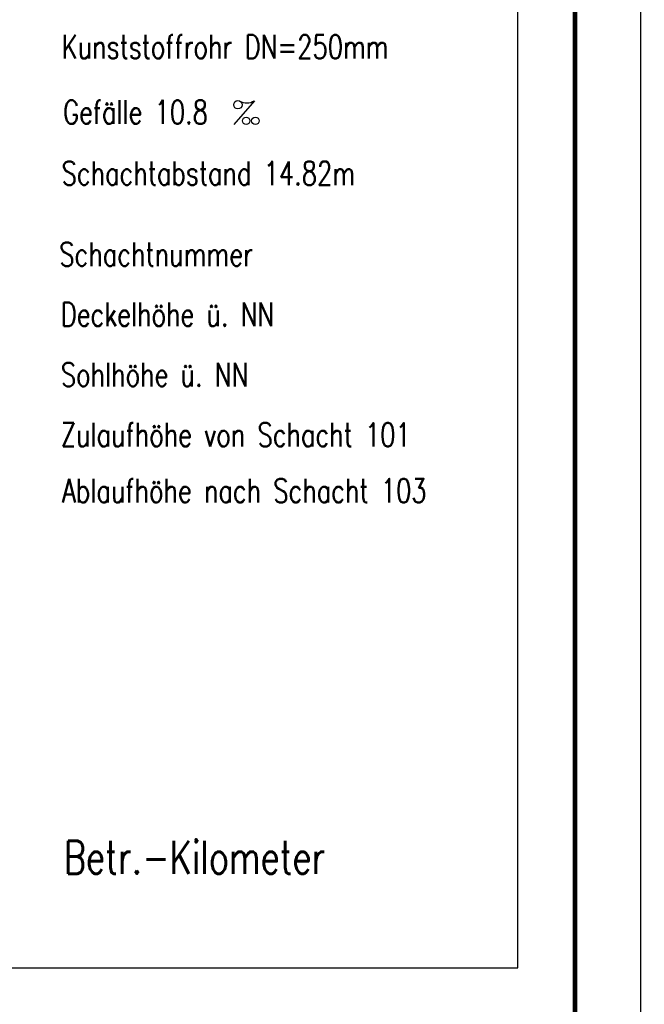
# Model space of a CAD drawing. Extents: x 0 to 1135, y 0 to 420.
# Tile 45 of 47: x 1088 to 1135, y 141 to 216. Entities that reach past the tile are written whole.
import ezdxf

# ---------------------------------------------------------------- set-up
doc = ezdxf.new("R2010")
doc.units = 0
doc.header["$LTSCALE"] = 2
doc.header["$MEASUREMENT"] = 0
doc.linetypes.add('AUSGEZOGEN', pattern=[0])
doc.layers.get('0').update_dxf_attribs({"linetype": 'AUSGEZOGEN'})
for name, color, linetype in [('FBR', 8, 'CONTINUOUS'), ('LEGENDE', 7, 'AUSGEZOGEN'), ('RAHMEN', 250, 'AUSGEZOGEN'), ('SCHLITZRINNE', 8, 'AUSGEZOGEN'), ('SCHRIFT', 7, 'CONTINUOUS')]:
    doc.layers.add(name, color=color, linetype=linetype)
doc.styles.add('ROMANS', font='romans.shx', dxfattribs={"width": 0.8})
pattern_1 = [(45, (1.0288, 6.1178), (-1.0606602, 1.0606602), [])]

# ---------------------------------------------------------------- blocks, each defined once
blk = doc.blocks.new('PROM')
blk.add_line((1.566, 1.817), (0.019, 0.015))
for centre, radius in [((0.317, 1.51), 0.317), ((0.943, 0.291), 0.283), ((1.645, 0.287), 0.283)]:
    blk.add_circle(centre, radius)
blk.add_arc((0.992, 2.682), 1.033, 239.14139, 303.35492)

msp = doc.modelspace()

# ---------------------------------------------------------------- hatches: boundary and pattern name
at = {"layer": 'SCHLITZRINNE'}
h = msp.add_hatch(dxfattribs=at)
h.set_pattern_fill('_USER', color=256, scale=1.5, angle=45, style=0, pattern_type=0)
h.set_pattern_definition(pattern_1)
edge = h.paths.add_edge_path()
edge.add_arc((1129.237, -138429.968), 138664.376, 90.02323932, 90.03117941)
edge.add_arc((1129.237, -138429.968), 138663.876, 90.02323932, 90.03117941)
h = msp.add_hatch(dxfattribs=at)
h.set_pattern_fill('_USER', color=256, scale=1.5, angle=45, style=0, pattern_type=0)
h.set_pattern_definition(pattern_1)
edge = h.paths.add_edge_path()
edge.add_arc((1149.909, -138429.968), 138664.376, 90.02323932, 90.03115986)
edge.add_arc((1149.909, -138429.968), 138663.876, 90.02323932, 90.03115986)

# ---------------------------------------------------------------- linework, layer by layer
at = {"layer": 'FBR'}
for points in [[(661.143, 179.109, 0.000001), (685.944, 183.769, 0.000098)], [(700.607, 186.532, -0.000002), (715, 189.244, -0.000023), (729.209, 191.92, -0.000019), (746.049, 195.09, -0.003046), (758.195, 197.3, -0.001835), (778.389, 200.77, -0.001761), (792.757, 203.133, -0.001618), (808.406, 205.598, -0.001558), (824.253, 207.991, -0.002937), (832.67, 209.185, -0.002359), (841.112, 210.291, 0.001751), (852.488, 211.768, 0.001051), (869.84, 214.119, 0.001274), (884.149, 216.126, 0.002508), (897.81, 218.148, 0.001818), (916.634, 221.1, 0.001623), (931.317, 223.506, 0.001738), (945.01, 225.844, 0.000846), (950, 226.723, 0.001812)]]:
    msp.add_lwpolyline(points, format="xyb", dxfattribs=at)
at = {"layer": 'LEGENDE'}
msp.add_lwpolyline([(1047.634, 292.851), (1047.634, 144.148), (1125.665, 144.148), (1125.665, 292.851)], close=True, dxfattribs=at)
at = {"layer": 'RAHMEN'}
msp.add_line((1135, 0), (1135, 420), dxfattribs=at)
at = {"layer": 'RAHMEN', "const_width": 0.35}
msp.add_lwpolyline([(25, 5), (1130, 5), (1130, 415), (25, 415), (25, 5)], dxfattribs=at)

# ---------------------------------------------------------------- block references
at = {"layer": 'LEGENDE'}
msp.add_blockref('PROM', (1104.103, 208.172), dxfattribs=at)

# ---------------------------------------------------------------- texts
at = {"layer": 'LEGENDE', "style": 'ROMANS', "width": 0.75}
for s, height, p in [('Kunststoffrohr DN=250mm', 1.8, (1091.046, 213.189)), ('Gefälle 10.8', 1.8, (1091.154, 208.226)), ('Schachtabstand 14.82m', 1.8, (1091.046, 203.587)), ('Betr.-Kilometer', 2.5, (1091.207, 151.294))]:
    msp.add_text(s, height=height, dxfattribs=at).set_placement(p)
at = {"layer": 'SCHRIFT', "style": 'ROMANS', "width": 0.75}
for s, p in [('Schachtnummer', (1090.871, 197.433)), ('Deckelhöhe ü. NN', (1090.985, 192.865)), ('Sohlhöhe ü. NN', (1090.985, 188.297)), ('Zulaufhöhe von Schacht 101', (1090.985, 183.729)), ('Ablaufhöhe nach Schacht 103', (1091.084, 179.484))]:
    msp.add_text(s, height=1.8, dxfattribs=at).set_placement(p)

doc.saveas('drawing.dxf')
